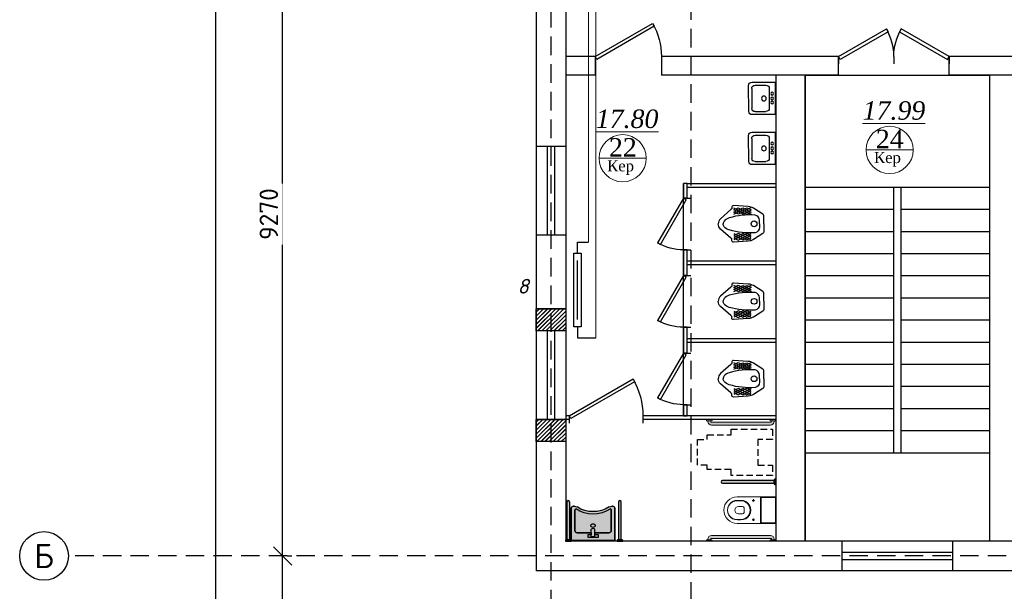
# Model space of a CAD drawing. Header units: inches. Extents: x 8001 to 766003, y -84601 to 563258.
# Tile 49 of 188: x 198013 to 211367, y 286501 to 294250. Entities that reach past the tile are written whole.
import ezdxf
from ezdxf.enums import TextEntityAlignment as Align

# ---------------------------------------------------------------- set-up
doc = ezdxf.new("R2010")
doc.units = ezdxf.units.IN
doc.header["$MEASUREMENT"] = 0
for name, pattern in [('( Hidden )', [0.375, 0.25, -0.125]), ('One Roomed$0$CENTER2', [1.125, 0.75, -0.125, 0.125, -0.125]), ('штриховая', [19.049999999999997, 12.7, -6.349999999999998])]:
    doc.linetypes.add(name, pattern=pattern)
for name, color, linetype, lineweight in [('.', 7, 'Continuous', 15), ('_0', 7, 'Continuous', 15), ('Ov', 250, 'Continuous', 30), ('раз.вну', 250, 'Continuous', 20), ('Сантехника', 5, 'Continuous', 13), ('СТЕНЫ', 7, 'Continuous', 40)]:
    doc.layers.add(name, color=color, linetype=linetype, lineweight=lineweight)
for name, color, linetype in [('SANTEH', 30, 'Continuous'), ('santex', 152, 'Continuous'), ('АСО-сантехника', 22, 'Continuous'), ('сан.техника', 146, 'Continuous')]:
    doc.layers.add(name, color=color, linetype=linetype)
doc.styles.add('GOST', font='isocpeur.ttf')
doc.styles.add('ISOCPEUR', font='isocpeui.ttf', dxfattribs={"height": 250})
doc.styles.add('Text style', font='isocpeur.ttf', dxfattribs={"height": 250})
doc.styles.add('TIEMS', font='times.ttf')
doc.dimstyles.new('Dim Style', dxfattribs={"dimtxt": 250, "dimasz": 250, "dimexe": 125, "dimexo": 62.5, "dimgap": 62.5, "dimtad": 1, "dimdec": 0, "dimtxsty": 'Text style', "dimblk": 'OBLIQUE', "dimcen": 250, "dimclrd": 256, "dimclre": 256, "dimclrt": 256, "dimadec": 0, "dimazin": 0, "dimtfac": 1, "dimtdec": 0, "dimtmove": 0, "dimatfit": 3, "dimldrblk": 'OBLIQUE', "dimfxl": 1, "dimlwd": -1, "dimlwe": -1, "dimarcsym": 0})
pattern_1 = [(45, (0, 0), (-27.57716446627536, 27.57716446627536), []), (45, (2, 0), (-27.57716446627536, 27.57716446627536), [])]

# ---------------------------------------------------------------- blocks, each defined once
blk = doc.blocks.new('*U290')
at = {"color": 5}
for p, q in [((0, 0), (0, -3.999999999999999)), ((-36, -6.661338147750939e-16), (-36, -3.999999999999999))]:
    blk.add_line(p, q, dxfattribs=at)
blk.add_lwpolyline([(0, -8.881784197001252e-16), (-31.1769145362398, 17.99999999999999), (-32.05191453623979, 16.48445554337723), (-0.875, -1.515544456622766)], close=True, dxfattribs=at)
blk.add_arc((0, 0), 36, 150.0000000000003, 180, dxfattribs=at)
blk = doc.blocks.new('_Oblique')
at = {"color": 0, "linetype": 'ByBlock', "lineweight": -2}
blk.add_line((-0.5, -0.5), (0.5, 0.5), dxfattribs=at)
blk = doc.blocks.new('*D141')
at = {"transparency": 16777216}
for p, q in [((173133.6245031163, 57389.33996780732), (173133.6245031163, 66659.33996780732)), ((173196.1245030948, 66659.33996780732), (173258.6245031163, 66659.33996780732)), ((173196.1245030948, 57389.33996780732), (173258.6245031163, 57389.33996780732))]:
    blk.add_line(p, q, dxfattribs=at)
at = {"layer": 'Defpoints', "color": 0, "transparency": 16777216}
for p in [(173133.6245030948, 66659.33996780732), (173133.6245031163, 66659.33996780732), (173133.6245030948, 57389.33996780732)]:
    blk.add_point(p, dxfattribs=at)
at = {"transparency": 16777216, "xscale": 250, "yscale": 250, "zscale": 250}
for p, rotation in [((173133.6245031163, 66659.33996780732), 90), ((173133.6245031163, 57389.33996780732), 270)]:
    blk.add_blockref('_Oblique', p, dxfattribs=dict(at, rotation=rotation))
at = {"transparency": 16777216, "insert": (172946.1245031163, 62024.33996780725), "char_height": 250, "attachment_point": 5, "rotation": 90, "style": 'Text style', "bg_fill": 3, "box_fill_scale": 1.25, "bg_fill_color": 256, "bg_fill_true_color": 13158600, "bg_fill_transparency": 0}
blk.add_mtext('9270', dxfattribs=at)
blk = doc.blocks.new('*D148')
at = {"transparency": 16777216}
for p, q in [((172227.8622145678, 54509.33996780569), (172227.8622145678, 101929.3399678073)), ((172290.3622145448, 101929.3399678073), (172352.8622145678, 101929.3399678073)), ((172290.3622145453, 54509.33996780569), (172352.8622145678, 54509.33996780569))]:
    blk.add_line(p, q, dxfattribs=at)
at = {"layer": 'Defpoints', "color": 0, "transparency": 16777216}
for p in [(172227.8622145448, 101929.3399678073), (172227.8622145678, 101929.3399678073), (172227.8622145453, 54509.33996780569)]:
    blk.add_point(p, dxfattribs=at)
at = {"transparency": 16777216, "xscale": 250, "yscale": 250, "zscale": 250}
for p, rotation in [((172227.8622145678, 101929.3399678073), 90), ((172227.8622145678, 54509.33996780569), 270)]:
    blk.add_blockref('_Oblique', p, dxfattribs=dict(at, rotation=rotation))
at = {"transparency": 16777216, "insert": (172040.3622145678, 78219.33996780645), "char_height": 250, "attachment_point": 5, "rotation": 90, "style": 'Text style', "bg_fill": 3, "box_fill_scale": 1.25, "bg_fill_color": 256, "bg_fill_true_color": 13158600, "bg_fill_transparency": 0}
blk.add_mtext('47420', dxfattribs=at)
blk = doc.blocks.new('kb-axis')
blk.add_circle((0, 0), 1)
at = {"style": 'GOST'}
blk.add_attdef('AXIS', text='', height=1, dxfattribs=at).set_placement((0, 0), align=Align.MIDDLE_CENTER)
blk = doc.blocks.new('*D151')
at = {"transparency": 16777216}
for p, q in [((173133.6245031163, 54509.33996780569), (173133.6245031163, 57389.33996780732)), ((173196.1245030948, 57389.33996780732), (173258.6245031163, 57389.33996780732)), ((173196.1245030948, 54509.33996780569), (173258.6245031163, 54509.33996780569))]:
    blk.add_line(p, q, dxfattribs=at)
at = {"layer": 'Defpoints', "color": 0, "transparency": 16777216}
for p in [(173133.6245030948, 57389.33996780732), (173133.6245031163, 57389.33996780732), (173133.6245030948, 54509.33996780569)]:
    blk.add_point(p, dxfattribs=at)
at = {"transparency": 16777216, "xscale": 250, "yscale": 250, "zscale": 250}
for p, rotation in [((173133.6245031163, 57389.33996780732), 90), ((173133.6245031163, 54509.33996780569), 270)]:
    blk.add_blockref('_Oblique', p, dxfattribs=dict(at, rotation=rotation))
at = {"transparency": 16777216, "insert": (172946.1245031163, 55949.33996780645), "char_height": 250, "attachment_point": 5, "rotation": 90, "style": 'Text style', "bg_fill": 3, "box_fill_scale": 1.25, "bg_fill_color": 256, "bg_fill_true_color": 13158600, "bg_fill_transparency": 0}
blk.add_mtext('2880', dxfattribs=at)
blk = doc.blocks.new('*U289')
at = {"color": 5}
for p, q in [((0, 0), (0, -3.999999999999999)), ((30, -3.33066907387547e-16), (30, -3.999999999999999))]:
    blk.add_line(p, q, dxfattribs=at)
blk.add_lwpolyline([(0, -8.881784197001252e-16), (25.98076211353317, 14.99999999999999), (26.85576211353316, 13.48445554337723), (0.875, -1.515544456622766)], close=True, dxfattribs=at)
blk.add_arc((0, 0), 30, 0, 29.99999999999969, dxfattribs=at)
blk = doc.blocks.new('ggggggggggggggfffffggggg')
for p, q in [((3068772.464016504, 634647.3471753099), (3068772.464016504, 634247.3471753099)), ((3070272.464016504, 634647.3471753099), (3070272.464016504, 634247.3471753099))]:
    blk.add_line(p, q)
at = {"color": 5}
for p, q in [((3068772.464016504, 634497.3471753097), (3070272.464016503, 634497.3471753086)), ((3068772.464016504, 634497.3471753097), (3070272.464016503, 634497.3471753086)), ((3068772.464016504, 634397.3471753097), (3070272.464016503, 634397.3471753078)), ((3068772.464016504, 634397.3471753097), (3070272.464016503, 634397.3471753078))]:
    blk.add_line(p, q, dxfattribs=at)
blk = doc.blocks.new('ffffffffffffffffdddddfffx')
at = {"layer": '.'}
h = blk.add_hatch(dxfattribs=at)
h.set_pattern_fill('JIS_LC_8', color=32, scale=5)
h.set_pattern_definition(pattern_1)
h.paths.add_polyline_path([(2132516.529162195, 2055206.57200169), (2132916.529162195, 2055206.57200169), (2132916.529162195, 2054906.57200169), (2132516.529162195, 2054906.57200169)])
h = blk.add_hatch(dxfattribs=at)
h.set_pattern_fill('JIS_LC_8', color=32, scale=5)
h.set_pattern_definition(pattern_1)
h.paths.add_polyline_path([(2132516.529162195, 2053706.57200169), (2132916.529162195, 2053706.57200169), (2132916.529162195, 2053406.57200169), (2132516.529162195, 2053406.57200169)])
for p, q in [((2132916.529162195, 2055206.57200169), (2132516.529162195, 2055206.57200169)), ((2132916.529162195, 2054906.57200169), (2132516.529162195, 2054906.57200169)), ((2132916.529162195, 2053706.57200169), (2132516.529162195, 2053706.57200169)), ((2132916.529162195, 2053406.57200169), (2132516.529162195, 2053406.57200169))]:
    blk.add_line(p, q)
at = {"color": 5}
for p, q in [((2132666.529162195, 2054906.57200169), (2132666.529162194, 2053706.57200169)), ((2132766.529162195, 2054906.57200169), (2132766.529162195, 2053706.57200169))]:
    blk.add_line(p, q, dxfattribs=at)
at = {"color": 0}
for points in [[(2132516.529162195, 2055206.57200169), (2132916.529162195, 2055206.57200169), (2132916.529162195, 2054906.57200169), (2132516.529162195, 2054906.57200169)], [(2132516.529162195, 2053706.57200169), (2132916.529162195, 2053706.57200169), (2132916.529162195, 2053406.57200169), (2132516.529162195, 2053406.57200169)]]:
    blk.add_lwpolyline(points, close=True, dxfattribs=at)
blk = doc.blocks.new('*U297')
at = {"color": 5}
for p, q in [((0, 0), (-1.434995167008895e-16, -3.999999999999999)), ((28, 1.184237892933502e-16), (28, -3.999999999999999))]:
    blk.add_line(p, q, dxfattribs=at)
blk.add_lwpolyline([(-1.434995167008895e-16, -4.738375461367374e-16), (24.24871130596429, 14), (25.12371130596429, 12.48445554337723), (0.8749999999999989, -1.515544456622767)], close=True, dxfattribs=at)
blk.add_arc((0, 0), 28, 0, 29.99999999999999, dxfattribs=at)
blk = doc.blocks.new('*U298')
at = {"color": 5}
for p, q in [((0, 0), (-1.434995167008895e-16, -3.999999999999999)), ((28, 1.184237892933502e-16), (28, -3.999999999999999))]:
    blk.add_line(p, q, dxfattribs=at)
blk.add_lwpolyline([(-1.434995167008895e-16, -4.738375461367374e-16), (24.24871130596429, 14), (25.12371130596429, 12.48445554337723), (0.8749999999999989, -1.515544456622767)], close=True, dxfattribs=at)
blk.add_arc((0, 0), 28, 0, 29.99999999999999, dxfattribs=at)
blk = doc.blocks.new('*U299')
at = {"color": 5}
for p, q in [((0, 0), (0, -3.999999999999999)), ((-40, -5.921189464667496e-16), (-40, -4))]:
    blk.add_line(p, q, dxfattribs=at)
blk.add_lwpolyline([(0, -4.738375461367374e-16), (-34.64101615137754, 20), (-35.51601615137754, 18.48445554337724), (-0.875, -1.515544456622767)], close=True, dxfattribs=at)
blk.add_arc((0, 0), 40, 150, 180, dxfattribs=at)
blk = doc.blocks.new('fghgf')
at = {"layer": 'сан.техника', "color": 0, "lineweight": 25}
for p, q in [((1052278.910882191, -1094001.955807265), (1052102.939203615, -1094088.496655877)), ((1052162.102095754, -1094004.992324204), (1052102.939203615, -1094030.802756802)), ((1052216.713999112, -1094004.992324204), (1052102.939203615, -1094062.686231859)), ((1052102.939203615, -1094033.839273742), (1052213.680003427, -1094090.014918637)), ((1052105.9731993, -1094004.992324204), (1052275.876891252, -1094090.014918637)), ((1052157.551106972, -1094091.533181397), (1052339.590772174, -1094006.510586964)), ((1052338.073774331, -1094088.496655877), (1052162.102095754, -1094004.992324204)), ((1052213.680003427, -1094090.014918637), (1052338.073774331, -1094032.321019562)), ((1052338.073774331, -1094061.1679691), (1052216.713999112, -1094004.992324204)), ((1052339.590772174, -1094032.321019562), (1052278.910882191, -1094001.955807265)), ((1052105.9731993, -1094059.649706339), (1052157.551106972, -1094091.533181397)), ((1052275.876891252, -1094090.014918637), (1052338.073774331, -1094061.1679691)), ((1052102.939203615, -1094407.331397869), (1052213.680003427, -1094351.155752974)), ((1052278.910882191, -1094439.214864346), (1052102.939203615, -1094352.674015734)), ((1052216.713999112, -1094436.178347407), (1052102.939203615, -1094378.484439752)), ((1052162.102095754, -1094436.178347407), (1052102.939203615, -1094410.367914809)), ((1052105.9731993, -1094381.520965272), (1052157.551106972, -1094349.637490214)), ((1052105.9731993, -1094436.178347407), (1052275.876891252, -1094351.155752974)), ((1052157.551106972, -1094349.637490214), (1052339.590772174, -1094434.660084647)), ((1052338.073774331, -1094352.674015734), (1052162.102095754, -1094436.178347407)), ((1052213.680003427, -1094351.155752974), (1052338.073774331, -1094408.849652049)), ((1052338.073774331, -1094380.002702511), (1052216.713999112, -1094436.178347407)), ((1052275.876891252, -1094351.155752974), (1052338.073774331, -1094380.002702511)), ((1052339.590772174, -1094408.849652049), (1052278.910882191, -1094439.214864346))]:
    blk.add_line(p, q, dxfattribs=at)
for points in [[(1051931.518518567, -1094220.585335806), (1051931.518518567, -1094110.405764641, -0.2587507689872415), (1051943.664491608, -1094088.506745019), (1052072.599260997, -1094008.028849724, -0.1319240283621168), (1052142.38113329, -1093986.773196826), (1052342.624767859, -1093973.108849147, -0.4931859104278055), (1052365.37972601, -1093998.919281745, 0.3290875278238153), (1052379.032701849, -1094027.766231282), (1052518.596446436, -1094150.745343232, -0.2216688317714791), (1052549.133976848, -1094220.585335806, -0.08890636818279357)], [(1051992.198408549, -1094220.585335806), (1051992.198408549, -1094173.519250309, -0.3548112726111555), (1052051.361300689, -1094100.642740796, -0.08551412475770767), (1052400.270662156, -1094138.599258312, -0.1429113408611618), (1052470.05253445, -1094182.628818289, -0.1797639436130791), (1052484.70001678, -1094220.585335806, -0.4439485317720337)], [(1051931.518518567, -1094220.585335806), (1051931.518518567, -1094330.76490697, 0.2587507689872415), (1051943.664491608, -1094352.663926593), (1052072.599260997, -1094433.141821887, 0.1319240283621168), (1052142.38113329, -1094454.397474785), (1052342.624767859, -1094468.061822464, 0.4931859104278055), (1052365.37972601, -1094442.251389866, -0.3290875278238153), (1052379.032701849, -1094413.404440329), (1052518.596446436, -1094290.425328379, 0.2216688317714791), (1052549.133976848, -1094220.585335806, 0.08890636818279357)], [(1051992.198408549, -1094220.585335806), (1051992.198408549, -1094267.651421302, 0.3548112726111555), (1052051.361300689, -1094340.527930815, 0.08551412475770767), (1052400.270662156, -1094302.571413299, 0.1429113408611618), (1052470.05253445, -1094258.541853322, 0.1797639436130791), (1052484.70001678, -1094220.585335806, 0.4439485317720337)]]:
    blk.add_lwpolyline(points, format="xyb", dxfattribs=at)
blk.add_circle((1052065.014276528, -1094220.585335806), 39.03259394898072, dxfattribs=at)
blk = doc.blocks.new('21')
at = {"layer": '.', "lineweight": 30, "transparency": 33554687}
h = blk.add_hatch(color=1, dxfattribs=at)
h.dxf.hatch_style = 1
h.set_gradient(color1=(255, 255, 255), one_color=1, tint=1)
h.paths.add_polyline_path([(3499544.730136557, -1424689.234497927), (3499557.430136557, -1424689.234497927), (3499557.430136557, -1424613.034497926), (3499544.730136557, -1424613.034497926), (3499538.380136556, -1424619.384497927), (3499538.380136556, -1424682.884497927)])
edge = h.paths.add_edge_path()
edge.add_line((3499538.380136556, -1424670.181612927), (3499538.380136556, -1424632.087382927))
edge.add_line((3499538.380136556, -1424632.087382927), (3499026.380136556, -1424632.087382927))
edge.add_arc((3499026.380136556, -1424651.134497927), 19.04711499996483, 89.99999999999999, 270)
edge.add_line((3499026.380136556, -1424670.181612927), (3499538.380136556, -1424670.181612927))
blk.add_lwpolyline([(3499538.380136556, -1424670.181612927), (3499538.380136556, -1424632.087382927), (3499026.380136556, -1424632.087382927, 1), (3499026.380136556, -1424670.181612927)], format="xyb", close=True)
blk.add_lwpolyline([(3499544.730136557, -1424689.234497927), (3499557.430136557, -1424689.234497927), (3499557.430136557, -1424613.034497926), (3499544.730136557, -1424613.034497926), (3499538.380136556, -1424619.384497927), (3499538.380136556, -1424682.884497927)], close=True)
at = {"layer": '_0', "color": 0, "lineweight": 25}
for points in [[(3499026.380136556, -1424670.181612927), (3499538.380136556, -1424670.181612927), (3499538.380136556, -1424632.087382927), (3499026.380136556, -1424632.087382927)], [(3499557.430136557, -1424613.034497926), (3499544.730136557, -1424613.034497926), (3499538.380136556, -1424619.384497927), (3499538.380136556, -1424682.884497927), (3499544.730136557, -1424689.234497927), (3499557.430136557, -1424689.234497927)], [(3499557.430136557, -1424613.034497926), (3499557.430136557, -1424689.234497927)]]:
    blk.add_lwpolyline(points, dxfattribs=at)
blk.add_lwpolyline([(3499538.380136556, -1424632.087382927), (3499538.380136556, -1424670.181612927)], close=True, dxfattribs=at)
blk.add_arc((3499026.380136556, -1424651.134497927), 19.04711499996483, 90, 270, dxfattribs=at)
blk = doc.blocks.new('Rac7')
at = {"layer": '.', "lineweight": 30, "transparency": 33554687}
h = blk.add_hatch(color=1, dxfattribs=at)
h.dxf.hatch_style = 1
h.set_gradient(color1=(255, 255, 255), one_color=1, tint=1)
edge = h.paths.add_edge_path()
edge.add_line((-38988.30350479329, -23808.42117611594), (-38999.94733869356, -23808.42117611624))
edge.add_arc((-38999.94733869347, -23868.42117611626), 60.00000000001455, 90.00000000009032, 122.2280471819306)
edge.add_arc((-39230.96035782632, -23501.9766628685), 373.1842521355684, 237.7719528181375, 302.22804718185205, ccw=False)
edge.add_arc((-39461.97337695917, -23868.42117611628), 60.00000000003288, 57.77195281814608, 89.99999999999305)
edge.add_line((-39461.97337695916, -23808.42117611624), (-39473.61721086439, -23808.42117611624))
edge.add_ellipse((-39473.61721085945, -23829.60549407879), major_axis=(-26.96185922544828, -9.842192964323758e-12), ratio=0.7857142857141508, start_angle=269.9999999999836, end_angle=359.9999999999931)
edge.add_line((-39500.5790700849, -23829.60549407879), (-39500.5790700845, -24232.10769044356))
edge.add_line((-39500.5790700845, -24232.10769044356), (-38961.34164556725, -24232.10769044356))
edge.add_line((-38961.34164556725, -24232.10769044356), (-38961.34164556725, -23829.60549408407))
edge.add_ellipse((-38988.30350479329, -23829.60549407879), major_axis=(-26.96185922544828, -9.842192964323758e-12), ratio=0.7857142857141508, start_angle=179.9999999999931, end_angle=269.9999999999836)
at = {"lineweight": 25}
for p, q in [((-39500.5790700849, -23829.60549407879), (-39500.5790700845, -24232.10769044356)), ((-39500.5790700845, -24232.10769044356), (-39500.5790700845, -23829.60549407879)), ((-39461.97337695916, -23808.42117611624), (-39473.61721086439, -23808.42117611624)), ((-39473.61721085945, -23808.42117611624), (-39461.97337695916, -23808.42117611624)), ((-39456.5234781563, -24114.9241397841), (-39456.52347815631, -23859.14371952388)), ((-39456.5234781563, -23859.14371952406), (-39456.5234781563, -24114.924139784)), ((-39005.3972374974, -23859.14371952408), (-39005.39723749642, -24114.92413978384)), ((-39005.39723749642, -24114.92413978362), (-39005.3972374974, -23859.14371952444)), ((-38988.30350479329, -23808.42117611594), (-38999.94733869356, -23808.42117611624)), ((-38999.94733869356, -23808.42117611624), (-38988.30350479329, -23808.42117611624)), ((-38961.34164556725, -24232.10769044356), (-38961.34164556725, -23829.60549408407)), ((-38961.34164556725, -23829.60549407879), (-38961.34164556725, -24232.10769044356)), ((-39252.52984520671, -24136.10845774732), (-39429.56161893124, -24136.10845774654)), ((-39429.56161893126, -24136.10845774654), (-39252.52984520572, -24136.10845774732)), ((-39297.04374571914, -24193.54828215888), (-39297.04374571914, -24164.01005671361)), ((-39297.04374571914, -24164.01005671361), (-39252.52984520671, -24164.01005671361)), ((-39297.04374571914, -24164.01005671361), (-39252.52984520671, -24164.01005671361)), ((-39297.04374571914, -24193.54828215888), (-39297.04374571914, -24164.01005671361)), ((-39252.52984520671, -24185.89597805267), (-39252.52984520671, -24093.57448542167)), ((-39252.52984520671, -24164.01005671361), (-39252.52984520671, -24136.10845774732)), ((-39209.39087044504, -24185.89597805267), (-39209.39087044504, -24093.57448542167)), ((-39032.35909672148, -24136.10845774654), (-39209.39087044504, -24136.10845774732)), ((-39209.39087044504, -24136.10845774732), (-39209.39087044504, -24164.01005671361)), ((-39209.39087044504, -24136.10845774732), (-39032.35909672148, -24136.10845774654)), ((-39209.39087044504, -24164.01005671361), (-39164.87696993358, -24164.01005671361)), ((-39209.39087044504, -24164.01005671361), (-39164.87696993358, -24164.01005671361)), ((-39164.87696993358, -24164.01005671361), (-39164.87696993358, -24193.54828215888)), ((-39164.87696993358, -24164.01005671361), (-39164.87696993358, -24193.54828215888)), ((-39500.5790700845, -24232.10769044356), (-38961.34164556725, -24232.10769044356)), ((-38961.34164556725, -24232.10769044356), (-39500.5790700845, -24232.10769044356)), ((-39164.87696993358, -24193.54828215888), (-39297.04374571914, -24193.54828215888)), ((-39164.87696993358, -24193.54828215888), (-39297.04374571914, -24193.54828215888)), ((-39252.52984520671, -24185.89597805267), (-39209.39087044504, -24185.89597805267))]:
    blk.add_line(p, q, dxfattribs=at)
for centre, radius, start, end in [((-39461.97337695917, -23868.42117611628), 60.00000000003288, 57.77195281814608, 89.99999999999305), ((-39461.97337695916, -23868.42117611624), 60, 57.77195281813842, 90), ((-39230.96035782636, -23501.97666286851), 402.7224775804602, 237.7087416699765, 302.2912583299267), ((-39230.96035782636, -23501.97666286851), 402.7224775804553, 237.708741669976, 302.2912583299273), ((-39230.96035782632, -23501.9766628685), 373.1842521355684, 237.7719528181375, 302.228047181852), ((-39230.96035782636, -23501.97666286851), 373.1842521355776, 237.7719528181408, 302.2280471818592), ((-38999.94733869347, -23868.42117611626), 60.00000000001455, 90.00000000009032, 122.2280471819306), ((-38999.94733869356, -23868.42117611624), 60, 90, 122.2280471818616)]:
    blk.add_arc(centre, radius, start, end, dxfattribs=at)
for centre, major_axis, ratio, start_param, end_param in [((-39473.61721085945, -23829.60549407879), (-26.96185922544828, -9.842192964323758e-12), 0.7857142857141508, 4.712388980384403, 6.283185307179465), ((-39429.56161893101, -23859.14371952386), (-26.96185922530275, -1.743337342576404e-11), 0.7857142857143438, 5.37293991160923, 6.28318530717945), ((-39032.359096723, -23859.14371952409), (-26.9618592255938, -1.341028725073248e-11), 0.7857142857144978, 3.141592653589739, 4.051838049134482), ((-38988.30350479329, -23829.60549407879), (-26.96185922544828, -9.842192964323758e-12), 0.7857142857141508, 3.141592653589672, 4.712388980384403), ((-39429.56161893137, -24114.9241397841), (-26.96185922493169, -8.477217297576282e-12), 0.7857142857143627, 6.283185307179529, 7.853981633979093), ((-39032.3590967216, -24114.9241397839), (-26.96185922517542, 4.088171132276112e-12), 0.7857142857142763, 7.85398163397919, 9.424777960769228)]:
    blk.add_ellipse(centre, major_axis=major_axis, ratio=ratio, start_param=start_param, end_param=end_param, dxfattribs=at)
at = {"lineweight": 25, "extrusion": (0, 0, -1)}
for centre, major_axis, ratio, start_param, end_param in [((-39473.61721085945, -23829.60549407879), (-26.96185922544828, -9.842192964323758e-12), 0.7857142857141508, 1.211384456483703e-13, 1.570796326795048), ((-39429.56161893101, -23859.14371952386), (-26.96185922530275, -1.743337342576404e-11), 0.7857142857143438, 1.360184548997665e-13, 0.9102453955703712), ((-39032.359096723, -23859.14371952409), (-26.9618592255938, -1.341028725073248e-11), 0.7857142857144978, 2.231347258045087, 3.141592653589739), ((-38988.30350479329, -23829.60549407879), (-26.96185922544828, -9.842192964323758e-12), 0.7857142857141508, 1.570796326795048, 3.141592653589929), ((-39231.00426818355, -24048.02331776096), (27.85480897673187, -3.253154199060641e-13), 0.7857142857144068, -3.141592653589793, 3.141592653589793), ((-39429.56161893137, -24114.9241397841), (-26.96185922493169, -8.477217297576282e-12), 0.7857142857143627, -1.570796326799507, 5.670513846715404e-14), ((-39230.96035782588, -24104.03082472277), (-25.34457466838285, -1.224571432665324e-11), 0.7857142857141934, 0.5528155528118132, 2.588777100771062), ((-39032.3590967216, -24114.9241397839), (-26.96185922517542, 4.088171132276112e-12), 0.7857142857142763, -3.141592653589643, -1.570796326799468)]:
    blk.add_ellipse(centre, major_axis=major_axis, ratio=ratio, start_param=start_param, end_param=end_param, dxfattribs=at)
blk.add_ellipse((-39231.00426818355, -24048.02331776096), major_axis=(-27.85480897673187, 3.253154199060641e-13), ratio=0.7857142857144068, dxfattribs=at)
blk = doc.blocks.new('One Roomed$0$KP3.00$0$$0$A$C3973421A')
at = {"color": 0, "lineweight": 20}
for p, q in [((187.5028896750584, 172.6299999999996), (0, 172.6300000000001)), ((197.5028896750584, 162.63), (197.5028896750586, -162.63)), ((205.6090406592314, 172.63), (205.6090406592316, -172.63)), ((426.7985122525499, 30.00000000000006), (426.7985122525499, -29.99999999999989)), ((446.7985122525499, 50.00000000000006), (502.9461693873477, 50.00000000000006)), ((470.4520744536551, 132.6300000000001), (518.0000000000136, 132.6300000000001)), ((470.4520744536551, 127.63), (520.0000000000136, 127.63)), ((446.7985122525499, -49.99999999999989), (502.9461693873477, -49.99999999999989)), ((470.4520744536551, -127.63), (520.0000000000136, -127.63)), ((470.4520744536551, -132.63), (518.0000000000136, -132.63)), ((187.5028896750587, -172.63), (0, -172.63))]:
    blk.add_line(p, q, dxfattribs=at)
at = {"color": 0, "linetype": 'One Roomed$0$CENTER2', "lineweight": 20, "ltscale": 30}
for p, q in [((300, 147), (300, 113)), ((317, 130), (283, 130)), ((317, -130), (283, -130)), ((300, -147), (300, -113))]:
    blk.add_line(p, q, dxfattribs=at)
at = {"color": 0, "lineweight": 20}
blk.add_lwpolyline([(0, 175.5672209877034, -0.4158598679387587), (7.039322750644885, 182.5671105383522), (520.0000000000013, 180, -1), (520.0000000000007, -180), (7.039322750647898, -182.5671105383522, -0.4158598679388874), (0, -175.5672209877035)], format="xyb", close=True, dxfattribs=at)
for centre in [(300, 130), (300, -130)]:
    blk.add_circle(centre, 10, dxfattribs=at)
for centre, radius, start, end in [((187.5028896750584, 162.63), 10, 6.999999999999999e-15, 90), ((468.1028777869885, 1.137e-13), 132.6508033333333, 88.98525988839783, 271.0147401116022), ((473.1097420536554, 1.137e-13), 127.6576676, 91.19291023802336, 268.8070897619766), ((446.7985122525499, 30.00000000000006), 20, 90, 180), ((502.9461693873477, 1.137e-13), 50, 6.999999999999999e-15, 90), ((502.9461693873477, 0), 50, 270, 6.999999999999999e-15), ((520.3491966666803, 1.137e-13), 132.6508033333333, 268.9852598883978, 91.01474011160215), ((522.3483965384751, 1.137e-13), 127.6516034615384, 268.9458745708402, 91.05412542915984), ((446.7985122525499, -29.99999999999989), 20, 180, 270), ((187.5028896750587, -162.63), 10, 270, 6.999999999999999e-15)]:
    blk.add_arc(centre, radius, start, end, dxfattribs=at)
blk = doc.blocks.new('s55')
at = {"layer": '.', "lineweight": 30}
h = blk.add_hatch(color=1, dxfattribs=at)
h.dxf.hatch_style = 1
h.set_gradient(color1=(255, 255, 255), one_color=1, tint=1)
edge = h.paths.add_edge_path()
edge.add_line((868.149999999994, 76.19999999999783), (69.84999999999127, 76.19999999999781))
edge.add_arc((69.84999999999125, 25.39999999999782), 50.8, 90.00000000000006, 180)
edge.add_line((19.04999999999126, 25.39999999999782), (19.04999999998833, 19.04999999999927))
edge.add_line((19.04999999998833, 19.04999999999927), (57.14999999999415, 19.04999999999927))
edge.add_line((57.14999999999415, 19.04999999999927), (57.14999999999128, 25.39999999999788))
edge.add_arc((69.84999999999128, 25.39999999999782), 12.7, 89.99999999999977, 179.9999999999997, ccw=False)
edge.add_line((69.84999999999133, 38.09999999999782), (868.1499999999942, 38.09999999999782))
edge.add_arc((868.1499999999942, 25.3999999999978), 12.70000000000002, 0, 90, ccw=False)
edge.add_line((880.8499999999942, 25.3999999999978), (880.8499999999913, 19.04999999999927))
edge.add_line((880.8499999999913, 19.04999999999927), (918.9499999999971, 19.04999999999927))
edge.add_line((918.9499999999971, 19.04999999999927), (918.9499999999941, 25.40000000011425))
edge.add_arc((868.1499999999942, 25.39999999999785), 50.79999999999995, 1.312852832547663e-10, 90.00000000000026)
h.paths.add_polyline_path([(76.19999999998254, 12.70000000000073), (69.84999999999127, 19.04999999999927), (6.349999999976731, 19.04999999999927), (0, 12.70000000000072), (0, 0), (76.19999999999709, 0)])
h.paths.add_polyline_path([(937.9999999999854, 12.70000000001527), (931.6499999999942, 19.04999999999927), (868.1499999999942, 19.04999999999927), (861.7999999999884, 12.70000000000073), (861.7999999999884, 0), (938, 0)])
for points in [[(76.19999999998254, 12.70000000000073), (69.84999999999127, 19.04999999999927), (6.349999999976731, 19.04999999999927), (0, 12.70000000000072), (0, 0), (76.19999999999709, 0)], [(937.9999999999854, 12.70000000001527), (931.6499999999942, 19.04999999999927), (868.1499999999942, 19.04999999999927), (861.7999999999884, 12.70000000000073), (861.7999999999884, 0), (938, 0)]]:
    blk.add_lwpolyline(points, close=True)
blk.add_lwpolyline([(868.149999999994, 76.19999999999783), (69.84999999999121, 76.19999999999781, 0.4142135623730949), (19.04999999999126, 25.39999999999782), (19.04999999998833, 19.04999999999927), (57.14999999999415, 19.04999999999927), (57.14999999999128, 25.39999999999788, -0.4142135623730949), (69.84999999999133, 38.09999999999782), (868.1499999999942, 38.09999999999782, -0.4142135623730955), (880.8499999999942, 25.3999999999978), (880.8499999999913, 19.04999999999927), (918.9499999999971, 19.04999999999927), (918.9499999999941, 25.40000000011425, 0.414213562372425)], format="xyb", close=True)
at = {"layer": 'SANTEH', "lineweight": 20, "ltscale": 5}
for p, q in [((6.349999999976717, 19.04999999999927), (0, 12.70000000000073)), ((0, 0), (0, 12.70000000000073)), ((6.349999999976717, 19.04999999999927), (69.84999999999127, 19.04999999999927)), ((19.04999999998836, 19.04999999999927), (19.04999999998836, 25.39999999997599)), ((57.14999999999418, 25.3999999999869), (57.14999999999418, 19.04999999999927)), ((69.84999999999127, 76.19999999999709), (868.1499999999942, 76.20000000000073)), ((868.1499999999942, 38.09999999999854), (69.84999999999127, 38.10000000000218)), ((69.84999999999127, 19.04999999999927), (76.19999999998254, 12.70000000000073)), ((76.19999999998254, 12.70000000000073), (76.19999999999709, 0)), ((868.1499999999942, 19.04999999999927), (861.7999999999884, 12.70000000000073)), ((861.7999999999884, 0), (861.7999999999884, 12.70000000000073)), ((868.1499999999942, 19.04999999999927), (931.6499999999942, 19.04999999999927)), ((880.8499999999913, 19.04999999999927), (880.8499999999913, 25.40000000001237)), ((918.9499999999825, 25.40000000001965), (918.9499999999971, 19.04999999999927)), ((931.6499999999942, 19.04999999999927), (938, 12.70000000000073)), ((937.9999999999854, 12.70000000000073), (938, 0))]:
    blk.add_line(p, q, dxfattribs=at)
for points in [[(0, 0), (76.19999999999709, 0)], [(861.7999999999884, 0), (938, 0)]]:
    blk.add_lwpolyline(points, dxfattribs=at)
for centre, radius, start, end in [((69.84999999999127, 25.39999999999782), 50.8, 90, 180), ((69.84999999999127, 25.39999999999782), 12.7, 90, 180), ((868.1499999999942, 25.39999999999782), 50.8, 0, 90), ((868.1499999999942, 25.39999999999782), 12.7, 0, 90)]:
    blk.add_arc(centre, radius, start, end, dxfattribs=at)
blk = doc.blocks.new('dccc')
at = {"layer": '.', "lineweight": 30}
h = blk.add_hatch(color=1, dxfattribs=at)
h.dxf.hatch_style = 1
h.set_gradient(color1=(255, 255, 255), one_color=1, tint=1)
h.paths.add_polyline_path([(3499366.175401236, -1424531.293487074), (3499366.175401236, -1424518.593487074), (3499289.975401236, -1424518.593487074), (3499289.975401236, -1424531.293487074), (3499296.325401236, -1424537.643487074), (3499359.825401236, -1424537.643487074)])
edge = h.paths.add_edge_path()
edge.add_line((3499347.122516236, -1424537.643487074), (3499309.028286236, -1424537.643487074))
edge.add_line((3499309.028286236, -1424537.643487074), (3499309.028286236, -1425237.643487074))
edge.add_arc((3499328.075401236, -1425237.643487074), 19.04711499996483, 180, 360)
edge.add_line((3499347.122516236, -1425237.643487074), (3499347.122516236, -1424537.643487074))
blk.add_lwpolyline([(3499366.175401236, -1424531.293487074), (3499366.175401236, -1424518.593487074), (3499289.975401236, -1424518.593487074), (3499289.975401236, -1424531.293487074), (3499296.325401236, -1424537.643487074), (3499359.825401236, -1424537.643487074)], close=True)
blk.add_lwpolyline([(3499347.122516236, -1424537.643487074), (3499309.028286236, -1424537.643487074), (3499309.028286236, -1425237.643487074, 1), (3499347.122516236, -1425237.643487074)], format="xyb", close=True)
at = {"layer": '_0', "color": 0, "lineweight": 25}
for points in [[(3499289.975401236, -1424518.593487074), (3499289.975401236, -1424531.293487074), (3499296.325401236, -1424537.643487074), (3499359.825401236, -1424537.643487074), (3499366.175401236, -1424531.293487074), (3499366.175401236, -1424518.593487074)], [(3499289.975401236, -1424518.593487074), (3499366.175401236, -1424518.593487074)], [(3499347.122516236, -1425237.643487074), (3499347.122516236, -1424537.643487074), (3499309.028286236, -1424537.643487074), (3499309.028286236, -1425237.643487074)]]:
    blk.add_lwpolyline(points, dxfattribs=at)
blk.add_lwpolyline([(3499309.028286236, -1424537.643487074), (3499347.122516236, -1424537.643487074)], close=True, dxfattribs=at)
blk.add_arc((3499328.075401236, -1425237.643487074), 19.04711499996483, 180, 0, dxfattribs=at)
blk = doc.blocks.new('АСО-умывальник 2')
at = {"layer": 'АСО-сантехника'}
for p, q in [((3164349.537016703, 85682.41847243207), (3164705.230561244, 85682.41847240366)), ((3164349.537016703, 85682.41847243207), (3164349.537016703, 85194.03819659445)), ((3164659.513119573, 85636.701030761), (3164495.330926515, 85636.701030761)), ((3164755.782147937, 85636.61013098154), (3164756.027718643, 85244.83535399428)), ((3164444.533769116, 85290.5527956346), (3164444.533769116, 85585.90387333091)), ((3164710.310277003, 85290.5527956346), (3164710.025948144, 85591.27093497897)), ((3164705.230561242, 85194.03819659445), (3164349.537016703, 85194.03819659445)), ((3164705.230561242, 85194.03819659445), (3164353.098885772, 85194.03819659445)), ((3164659.513119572, 85239.75563826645), (3164495.330926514, 85239.75563826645))]:
    blk.add_line(p, q, dxfattribs=at)
at = {"layer": 'АСО-сантехника', "extrusion": (0, 0, -1)}
for centre, major_axis, ratio, start_param, end_param in [((3164495.330926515, 85585.90387333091), (-35.91901446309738, -35.91901446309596), 0.9999999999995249, 0.7853981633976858, 2.356194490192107), ((3164659.513119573, 85585.90387333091), (-35.91901446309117, -35.91901446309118), 0.9999999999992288, 2.356194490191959, 3.809618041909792), ((3164705.230561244, 85631.62131500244), (-35.91901446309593, 35.9190144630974), 0.9999999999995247, 0.7853981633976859, 2.257825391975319), ((3164400.284558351, 85501.50601508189), (14.36760578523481, 14.36760578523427), 0.9999999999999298, 3.926990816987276, 10.21017612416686), ((3164526.478934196, 85439.46041061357), (-25.14331012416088, 25.14331012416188), 0.9999999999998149, 5.497787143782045, 11.78097245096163), ((3164400.284558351, 85437.67923449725), (14.36760578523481, 14.36760578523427), 0.9999999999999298, 3.926990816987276, 10.21017612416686), ((3164400.284558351, 85366.73478812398), (14.36760578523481, 14.36760578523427), 0.9999999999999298, 3.926990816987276, 10.21017612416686), ((3164495.330926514, 85290.5527956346), (35.91901446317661, 35.91901446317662), 0.9999999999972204, 2.356194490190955, 3.926990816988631), ((3164659.513119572, 85290.5527956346), (35.91901446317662, -35.91901446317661), 0.99999999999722, -0.7853981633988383, 0.7853981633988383), ((3164705.230561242, 85244.83535399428), (35.91901446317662, -35.91901446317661), 0.99999999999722, -0.7853981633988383, 0.7853981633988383)]:
    blk.add_ellipse(centre, major_axis=major_axis, ratio=ratio, start_param=start_param, end_param=end_param, dxfattribs=at)
blk = doc.blocks.new('*U160')
at = {"color": 250, "lineweight": 30}
for p, q in [((-700, 299.9999999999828), (-700, 399.9999999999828)), ((-700, 149.9999999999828), (-700, 299.9999999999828)), ((600, 150.0000000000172), (600, 300.0000000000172)), ((-550, 149.9999999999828), (-700, 149.9999999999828)), ((450, 150.0000000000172), (600, 150.0000000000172))]:
    blk.add_line(p, q, dxfattribs=at)
at = {"lineweight": 30, "ltscale": 1000}
for p, q in [((450, 200.0000000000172), (-550, 199.9999999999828)), ((-550, 199.9999999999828), (-550, 99.9999999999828)), ((450, 100.0000000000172), (450, 200.0000000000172)), ((-550, 99.9999999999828), (450, 100.0000000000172))]:
    blk.add_line(p, q, dxfattribs=at)
at = {"ltscale": 1000}
blk.add_line((-450, 150.0000000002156), (350, 150.00000000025), dxfattribs=at)
blk = doc.blocks.new('hkgk')
at = {"color": 1, "linetype": '( Hidden )', "ltscale": 1000}
for p, q in [((176769.6526456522, 101929.3399678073), (176769.6526456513, 50364.70336688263)), ((178669.6526456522, 92659.33996780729), (178669.6526456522, 50364.70336688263)), ((231321.1995090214, 57389.33996780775), (170227.621721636, 57389.33996780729))]:
    blk.add_line(p, q, dxfattribs=at)
for p, q in [((176572.7463723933, 66859.33996780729), (176572.7463723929, 57189.33996780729)), ((176972.7463723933, 66459.33996780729), (176972.7463723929, 64159.33996780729)), ((176972.7463723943, 64159.33996780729), (176972.7463723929, 57589.33996780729)), ((177371.1995090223, 64159.33996780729), (176972.7463723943, 64159.33996780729)), ((177371.1995090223, 64159.33996780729), (177371.1995090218, 63909.33996780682)), ((180321.1995090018, 64159.33996780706), (178271.1995090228, 64159.33996780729)), ((178271.1995090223, 64159.33996780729), (178271.1995090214, 63909.33996780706)), ((180672.7463723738, 64159.33996780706), (180022.7463723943, 64159.33996780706)), ((180672.7463723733, 63909.33996780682), (180672.7463723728, 64159.33996780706)), ((183671.1995090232, 64159.33996780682), (182172.7463723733, 64159.33996780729)), ((182172.7463723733, 63909.33996780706), (182172.7463723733, 64159.33996780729)), ((177371.1995090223, 63909.33996780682), (176972.7463723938, 63909.33996780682)), ((180672.7463723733, 63909.33996780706), (178271.1995090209, 63909.33996780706)), ((179821.1995090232, 63909.33996780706), (179821.1995090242, 57589.33996780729)), ((180221.1995090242, 63909.33996780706), (180221.1995090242, 57589.33996780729)), ((183671.1995090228, 63909.33996780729), (182172.7463723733, 63909.33996780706)), ((182720.7463723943, 63909.33996780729), (182720.7463723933, 57589.33996780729)), ((176972.7463723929, 62939.33996780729), (176572.7463723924, 62939.33996780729)), ((180221.1995090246, 62389.33996780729), (182721.1995090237, 62389.33996780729)), ((181421.1995090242, 58789.33996780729), (181421.1995090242, 62389.33996780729)), ((181521.1995090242, 58789.33996780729), (181521.1995090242, 62389.33996780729)), ((180221.1995090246, 62089.33996780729), (181421.1995090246, 62089.33996780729)), ((181521.1995090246, 62089.33996780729), (182721.1995090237, 62089.33996780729)), ((176972.7463723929, 61739.33996780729), (176572.7463723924, 61739.33996780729)), ((180221.1995090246, 61789.33996780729), (181421.1995090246, 61789.33996780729)), ((181521.1995090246, 61789.33996780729), (182721.1995090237, 61789.33996780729)), ((180221.1995090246, 61489.33996780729), (181421.1995090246, 61489.33996780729)), ((181521.1995090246, 61489.33996780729), (182721.1995090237, 61489.33996780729)), ((180221.1995090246, 61189.33996780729), (181421.1995090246, 61189.33996780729)), ((181521.1995090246, 61189.33996780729), (182721.1995090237, 61189.33996780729)), ((180221.1995090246, 60889.33996780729), (181421.1995090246, 60889.33996780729)), ((181521.1995090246, 60889.33996780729), (182721.1995090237, 60889.33996780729)), ((180221.1995090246, 60589.33996780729), (181421.1995090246, 60589.33996780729)), ((181521.1995090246, 60589.33996780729), (182721.1995090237, 60589.33996780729)), ((180221.1995090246, 60289.33996780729), (181421.1995090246, 60289.33996780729)), ((181521.1995090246, 60289.33996780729), (182721.1995090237, 60289.33996780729)), ((180221.1995090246, 59989.33996780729), (181421.1995090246, 59989.33996780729)), ((181521.1995090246, 59989.33996780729), (182721.1995090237, 59989.33996780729)), ((180221.1995090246, 59689.33996780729), (181421.1995090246, 59689.33996780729)), ((181521.1995090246, 59689.33996780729), (182721.1995090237, 59689.33996780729)), ((180221.1995090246, 59389.33996780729), (181421.1995090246, 59389.33996780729)), ((181521.1995090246, 59389.33996780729), (182721.1995090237, 59389.33996780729)), ((180221.1995090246, 59089.33996780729), (181421.1995090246, 59089.33996780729)), ((181521.1995090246, 59089.33996780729), (182721.1995090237, 59089.33996780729)), ((180221.1995090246, 58789.33996780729), (182721.1995090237, 58789.33996780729)), ((180221.1995090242, 57589.33996780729), (176972.7463723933, 57589.33996780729)), ((183169.1995090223, 57589.33996780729), (180219.6526456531, 57589.33996780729)), ((225121.1995090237, 57589.33996780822), (182471.1995090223, 57589.33996780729)), ((176572.7463723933, 57519.33996780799), (176571.1995090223, 57519.33996780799)), ((221494.2121135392, 57189.33996780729), (176572.7463723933, 57189.33996780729))]:
    blk.add_line(p, q)
at = {"color": 5}
for p, q in [((176722.7463723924, 62939.33996780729), (176722.7463723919, 61739.33996780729)), ((176822.7463723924, 62939.33996780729), (176822.7463723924, 61739.33996780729))]:
    blk.add_line(p, q, dxfattribs=at)
at = {"lineweight": 0, "ltscale": 100}
for p, q in [((177425.9019737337, 62781.0670409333), (178065.9019737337, 62781.0670409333)), ((181045.478288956, 62893.70090622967), (181685.478288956, 62893.70090622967))]:
    blk.add_line(p, q, dxfattribs=at)
at = {"color": 0}
blk.add_lwpolyline([(180221.1995090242, 63909.33996780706), (182720.7463723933, 63909.33996780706), (182720.7463723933, 57589.33996780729), (180221.1995090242, 57589.33996780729)], close=True, dxfattribs=at)
at = {"color": 5}
for points in [[(178619.6526456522, 62239.33996780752), (178619.6526456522, 62439.33996780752), (178569.6526456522, 62439.33996780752), (178569.6526456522, 62239.33996780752)], [(178569.6526456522, 59289.33996780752), (178569.6526456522, 62439.33996780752)], [(178619.6526456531, 62439.33996780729), (178619.6526456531, 62439.33996780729), (179819.6526456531, 62439.33996780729)], [(178619.6526456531, 62389.33996780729), (178619.6526456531, 62389.33996780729), (178619.6526456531, 62389.33996780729), (179819.6526456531, 62389.33996780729)], [(178619.6526456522, 62239.33996780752), (178569.6526456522, 62239.33996780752)], [(178569.6526456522, 61539.33996780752), (178569.6526456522, 61189.33996780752)], [(178619.6526456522, 61539.33996780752), (178569.6526456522, 61539.33996780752)], [(178619.6526456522, 61189.33996780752), (178619.6526456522, 61539.33996780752)], [(178619.6526456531, 61389.33996780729), (178619.6526456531, 61389.33996780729), (179819.6526456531, 61389.33996780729)], [(178619.6526456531, 61389.33996780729), (178619.6526456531, 61389.33996780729), (179819.6526456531, 61389.33996780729)], [(178619.6526456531, 61339.33996780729), (178619.6526456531, 61339.33996780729), (178619.6526456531, 61339.33996780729), (179819.6526456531, 61339.33996780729)], [(178619.6526456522, 61189.33996780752), (178569.6526456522, 61189.33996780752)], [(178569.6526456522, 60489.33996780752), (178569.6526456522, 60139.33996780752)], [(178619.6526456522, 60489.33996780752), (178569.6526456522, 60489.33996780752)], [(178619.6526456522, 60139.33996780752), (178619.6526456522, 60489.33996780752)], [(178619.6526456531, 60339.33996780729), (178619.6526456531, 60339.33996780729), (179819.6526456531, 60339.33996780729)], [(178619.6526456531, 60289.33996780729), (178619.6526456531, 60289.33996780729), (178619.6526456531, 60289.33996780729), (179819.6526456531, 60289.33996780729)], [(178619.6526456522, 60139.33996780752), (178569.6526456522, 60139.33996780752)], [(178569.6526456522, 59439.33996780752), (178569.6526456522, 59289.33996780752), (178619.6526456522, 59289.33996780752), (178619.6526456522, 59439.33996780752)], [(178619.6526456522, 59439.33996780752), (178569.6526456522, 59439.33996780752)], [(177019.6526456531, 59289.33996780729), (176972.7463723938, 59289.33996780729)], [(177019.6526456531, 59289.33996780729), (176972.7463723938, 59289.33996780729)], [(179819.6526456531, 59289.33996780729), (178019.6526456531, 59289.33996780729)], [(178569.6526456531, 59289.33996780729), (178019.6526456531, 59289.33996780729)], [(178019.6526456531, 59289.33996780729), (178019.6526456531, 59239.33996780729)], [(177019.6526456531, 59239.33996780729), (176972.7463723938, 59239.33996780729)], [(179819.6526456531, 59239.33996780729), (178019.6526456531, 59239.33996780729)]]:
    blk.add_lwpolyline(points, dxfattribs=at)
at = {"linetype": 'штриховая', "ltscale": 7}
blk.add_lwpolyline([(178759.132456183, 58969.16524365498), (178892.43634434, 58969.16524365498), (178892.43634434, 59028.86761954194), (179215.424728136, 59028.86761954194), (179215.424728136, 59108.44957104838), (179779.132456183, 59108.44957104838), (179779.132456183, 58969.16524365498), (179579.132456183, 58969.16524365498), (179579.132456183, 58619.16524365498), (179779.132456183, 58619.16524365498), (179779.132456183, 58479.88091626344), (179215.424728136, 58479.88091626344), (179215.424728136, 58559.46286776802), (178892.43634434, 58559.46286776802), (178892.43634434, 58619.16524365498), (178759.132456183, 58619.16524365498)], close=True, dxfattribs=at)
blk.add_lwpolyline([(180219.6526456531, 57589.33996780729), (179819.6526456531, 57589.33996780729)])
at = {"layer": 'СТЕНЫ', "color": 0, "linetype": 'ByBlock', "lineweight": 0, "ltscale": 100}
for centre in [(181365.478288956, 62893.70090622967), (177745.9019737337, 62781.0670409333)]:
    blk.add_circle(centre, 320, dxfattribs=at)
at = {"color": 5, "yscale": 25, "zscale": 25}
for name, p, xscale in [('*U290', (177371.1995090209, 64159.33996780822), -25), ('*U289', (180672.7463723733, 64159.33996780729), 25), ('*U289', (182172.7463723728, 64159.33996780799), -25)]:
    blk.add_blockref(name, p, dxfattribs=dict(at, xscale=xscale))
at = {"xscale": -25.00000000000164, "yscale": 25.00000000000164, "zscale": 25.00000000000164, "rotation": 90.00000000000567}
for name, p in [('*U297', (178569.6526456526, 62239.33996780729)), ('*U297', (178569.6526456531, 61189.33996780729)), ('*U298', (178569.6526456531, 60139.33996780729))]:
    blk.add_blockref(name, p, dxfattribs=at)
at = {"color": 0}
blk.add_blockref('ffffffffffffffffdddddfffx', (-1955943.782789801, -1994467.232033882), dxfattribs=at)
at = {"xscale": -25.00000000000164, "yscale": 25.00000000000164, "zscale": 25.00000000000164}
blk.add_blockref('*U299', (177019.6526456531, 59289.33996780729), dxfattribs=at)
at = {"color": 1, "lineweight": 30, "rotation": 270}
for name, p in [('dccc', (1604338.342654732, 3557722.168253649)), ('21', (1601658.887143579, 3557146.770104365)), ('21', (1602358.887143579, 3557146.770104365))]:
    blk.add_blockref(name, p, dxfattribs=at)
at = {"xscale": 330, "yscale": 330, "zscale": 330}
blk.add_blockref('kb-axis', (169897.621721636, 57389.33996780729), dxfattribs=at).add_auto_attribs({'AXIS': 'Б'})
blk.add_blockref('ggggggggggggggfffffggggg', (-2888052.811370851, -577058.0072075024))
at = {"layer": 'santex', "color": 0, "lineweight": 5, "xscale": -1, "rotation": 8.02013619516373e-05}
blk.add_blockref('One Roomed$0$KP3.00$0$$0$A$C3973421A', (179818.7883234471, 58010.11915845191), dxfattribs=at)
at = {"layer": 'АСО-сантехника', "xscale": 0.9, "yscale": 0.9, "zscale": 0.9, "rotation": 180}
for p in [(3027734.235960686, 140486.5897162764), (3027734.235960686, 139809.1676271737)]:
    blk.add_blockref('АСО-умывальник 2', p, dxfattribs=at)
at = {"layer": 'раз.вну', "color": 0, "lineweight": 25, "rotation": 180}
for p in [(1231591.539134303, -1032329.42570588), (1231591.539134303, -1033379.42570588), (1231591.539134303, -1034429.42570588)]:
    blk.add_blockref('fghgf', p, dxfattribs=at)
at = {"layer": 'Сантехника', "color": 0, "lineweight": -2, "rotation": 180}
blk.add_blockref('s55', (179819.6526456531, 59239.33996780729), dxfattribs=at)
at = {"layer": 'Сантехника', "color": 0, "lineweight": -2, "xscale": -1.094137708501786, "yscale": 1.094137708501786, "zscale": 1.094137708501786}
blk.add_blockref('Rac7', (134419.6324624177, 84112.60274839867), dxfattribs=at)
at = {"layer": 'Сантехника', "color": 0, "lineweight": -2, "xscale": -1}
blk.add_blockref('s55', (179819.6526456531, 57589.33996780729), dxfattribs=at)
at = {"lineweight": 0, "ltscale": 100, "char_height": 250, "attachment_point": 5, "style": 'TIEMS'}
for s, insert in [('\\A1;{\\fTimes New Roman|b0|i1|c204|p18;\\L17.80}', (177804.9748961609, 63313.26705069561)), ('\\A1;{\\fTimes New Roman|b0|i1|c204|p18;\\L17.99}', (181424.5512113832, 63425.90091599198)), ('\\A1;24', (181367.6152844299, 63041.9501811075)), ('\\A1;22', (177748.0389692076, 62929.31631581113))]:
    blk.add_mtext(s, dxfattribs=dict(at, insert=insert))
at = {"lineweight": 0, "ltscale": 100, "char_height": 150, "width": 1156.471053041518, "attachment_point": 5, "style": 'TIEMS'}
for insert in [(181336.4163520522, 62766.53909777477), (177716.8400368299, 62653.9052324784)]:
    blk.add_mtext('\\A1;Кер', dxfattribs=dict(at, insert=insert))
for base, p1, p2, picture, middle in [((172227.8622145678, 101929.3399678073), (172227.8622145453, 54509.33996780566), (172227.8622145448, 101929.3399678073), '*D148', (172040.3622145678, 78219.33996780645)), ((173133.6245031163, 66659.33996780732), (173133.6245030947, 57389.33996780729), (173133.6245030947, 66659.33996780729), '*D141', (172946.1245031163, 62024.33996780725))]:
    dim = blk.add_linear_dim(base=base, p1=p1, p2=p2, angle=90, dimstyle='Dim Style', override={"dimtfill": 1, "dimarcsym": 1})
    dim.commit()
    dim.dimension.update_dxf_attribs({"geometry": picture, "text_midpoint": middle})
dim = blk.add_linear_dim(base=(173133.6245031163, 57389.33996780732), p1=(173133.6245030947, 54509.33996780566), p2=(173133.6245030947, 57389.33996780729), angle=90, dimstyle='Dim Style', override={"dimtfill": 1, "dimarcsym": 1})
dim.commit()
dim.dimension.update_dxf_attribs({"geometry": '*D151', "text_midpoint": (172946.1245031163, 55949.33996780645)})

msp = doc.modelspace()

# ---------------------------------------------------------------- block references
at = {"color": 25}
msp.add_blockref('hkgk', (28445.63707271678, 229590.9621693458), dxfattribs=at)

# ---------------------------------------------------------------- next in the draw order: linework, layer by layer
at = {"color": 4, "const_width": 10}
msp.add_lwpolyline([(207782.6205861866, 295929.1621102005), (205727.3353015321, 295929.1621102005), (205727.3353015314, 291236.2878498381)], dxfattribs=at)
at = {"color": 25, "const_width": 10}
msp.add_lwpolyline([(207901.3395733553, 295829.9770062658), (205827.3353015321, 295829.9770062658), (205827.3353015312, 289936.2878498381)], dxfattribs=at)

# ---------------------------------------------------------------- next in the draw order: block references
at = {"xscale": -1, "rotation": 269.9999999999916}
msp.add_blockref('*U160', (205427.3353015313, 290636.2878498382), dxfattribs=at)

# ---------------------------------------------------------------- next in the draw order: texts
at = {"layer": 'Ov', "lineweight": 30, "insert": (204916.0467319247, 290536.5852377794), "char_height": 200, "attachment_point": 9, "style": 'ISOCPEUR'}
msp.add_mtext_dynamic_manual_height_columns('8', width=442.8661827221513, gutter_width=1500, heights=[0], dxfattribs=at)

doc.saveas('drawing.dxf')
